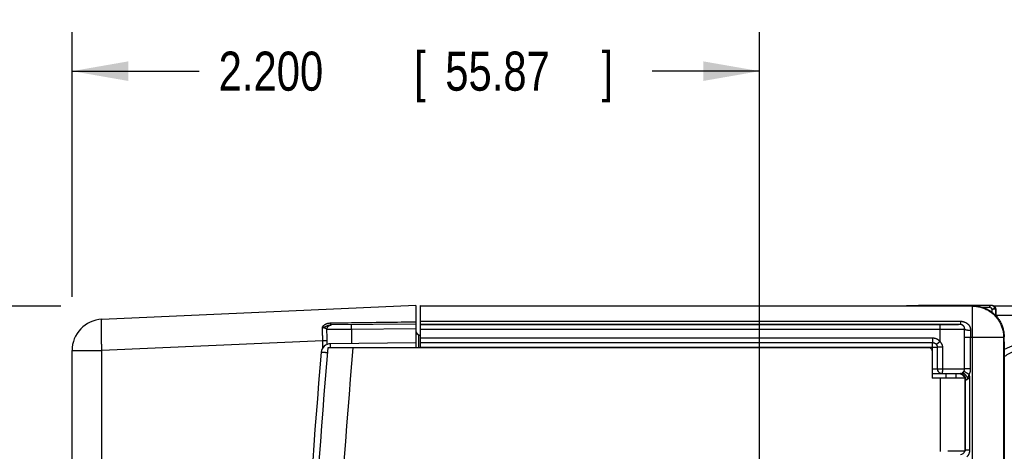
# Model space of a CAD drawing. Header units: inches. Extents: x 0 to 34, y 0 to 22.
# Tile 58 of 83: x 16.8 to 20, y 17.4 to 18.7. Entities that reach past the tile are written whole.
import ezdxf

# ---------------------------------------------------------------- set-up
doc = ezdxf.new("R2010")
doc.units = ezdxf.units.IN
doc.header["$LTSCALE"] = 1.87
doc.header["$MEASUREMENT"] = 0
doc.layers.get('0').update_dxf_attribs({"linetype": 'CONTINUOUS'})
doc.layers.add('DIMENSIONS', color=7, linetype='CONTINUOUS')
doc.styles.get("Standard").update_dxf_attribs({"font": 'txt', "width": 0.8})
doc.dimstyles.new('DIMSTYLE_1', dxfattribs={"dimtxt": 0.125, "dimasz": 0.18, "dimexe": 0.18, "dimexo": 0.0625, "dimgap": 0.09, "dimtad": 0, "dimtih": 1, "dimtoh": 1, "dimdec": 3, "dimzin": 4, "dimdsep": 46, "dimtxsty": 'STANDARD', "dimblk": '_FILLED', "dimblk1": '_FILLED', "dimblk2": '_FILLED', "dimcen": 0.09, "dimadec": 0, "dimazin": 0, "dimtp": 0.01, "dimtm": 0.01, "dimtfac": 1, "dimtdec": 3, "dimtofl": 0, "dimtmove": 0, "dimatfit": 3, "dimldrblk": '_FILLED', "dimfxl": 1, "dimtolj": 1, "dimtzin": 4, "dimarcsym": 0})

# ---------------------------------------------------------------- blocks, each defined once
blk = doc.blocks.new('_FILLED')
at = {"color": 0, "linetype": 'BYBLOCK'}
blk.add_solid([(0, 0), (-1, 0.174), (-1, -0.174)], dxfattribs=at)
blk = doc.blocks.new('*D17')
at = {"layer": 'DIMENSIONS', "color": 2, "linetype": 'CONTINUOUS'}
for p, q in [((16.18, 18.6771), (15.4451, 18.6771)), ((16.18, 17.462), (16.18, 18.6771)), ((16.9561, 17.8334), (16.055, 17.8334)), ((16.18, 17.8334), (16.18, 17.462)), ((16.18, 17.0905), (16.18, 17.462)), ((19.7315, 17.0905), (16.055, 17.0905))]:
    blk.add_line(p, q, dxfattribs=at)
at = {"layer": 'DIMENSIONS', "color": 2, "linetype": 'CONTINUOUS', "xscale": 0.18, "yscale": 0.18, "zscale": 0.18}
for p, rotation in [((16.18, 17.8334), 90), ((16.18, 17.0905), 270)]:
    blk.add_blockref('_FILLED', p, dxfattribs=dict(at, rotation=rotation))
at = {"layer": 'DIMENSIONS', "color": 2, "linetype": 'CONTINUOUS', "width": 0.8}
for s, p in [('[', (14.6826, 18.6146)), (']', (15.2826, 18.6146)), ('.743', (14.1576, 18.6146)), ('18.87', (14.7826, 18.6146))]:
    blk.add_text(s, height=0.125, dxfattribs=at).set_placement(p)
blk = doc.blocks.new('*D18')
at = {"layer": 'DIMENSIONS', "color": 2, "linetype": 'CONTINUOUS'}
for p, q in [((15.43, 18.2252), (15.1801, 18.2252)), ((15.43, 17.8334), (15.43, 18.2252)), ((16.954, 17.8334), (15.305, 17.8334)), ((19.1518, 16.9745), (15.305, 16.9745)), ((15.43, 16.9745), (15.43, 16.6145))]:
    blk.add_line(p, q, dxfattribs=at)
at = {"layer": 'DIMENSIONS', "color": 2, "linetype": 'CONTINUOUS', "xscale": 0.18, "yscale": 0.18, "zscale": 0.18}
for p, rotation in [((15.43, 17.8334), 270), ((15.43, 16.9745), 90)]:
    blk.add_blockref('_FILLED', p, dxfattribs=dict(at, rotation=rotation))
at = {"layer": 'DIMENSIONS', "color": 2, "linetype": 'CONTINUOUS', "width": 0.8}
for s, p in [('.859', (13.8926, 18.1627)), ('[', (14.4176, 18.1627)), ('21.82', (14.5176, 18.1627)), (']', (15.0176, 18.1627))]:
    blk.add_text(s, height=0.125, dxfattribs=at).set_placement(p)
blk = doc.blocks.new('*D19')
at = {"layer": 'DIMENSIONS', "color": 2, "linetype": 'CONTINUOUS'}
for p, q in [((16.992, 17.8631), (16.992, 18.7101)), ((19.1916, 17.0181), (19.1916, 18.7101)), ((16.992, 18.5851), (17.3985, 18.5851)), ((19.1916, 18.5851), (18.8485, 18.5851))]:
    blk.add_line(p, q, dxfattribs=at)
at = {"layer": 'DIMENSIONS', "color": 2, "linetype": 'CONTINUOUS', "xscale": 0.18, "yscale": 0.18, "zscale": 0.18, "rotation": 180}
blk.add_blockref('_FILLED', (16.992, 18.5851), dxfattribs=at)
at = {"layer": 'DIMENSIONS', "color": 2, "linetype": 'CONTINUOUS', "xscale": 0.18, "yscale": 0.18, "zscale": 0.18}
blk.add_blockref('_FILLED', (19.1916, 18.5851), dxfattribs=at)
at = {"layer": 'DIMENSIONS', "color": 2, "linetype": 'CONTINUOUS', "width": 0.8}
for s, p in [('2.200', (17.461, 18.5226)), ('[', (18.086, 18.5226)), ('55.87', (18.186, 18.5226)), (']', (18.686, 18.5226))]:
    blk.add_text(s, height=0.125, dxfattribs=at).set_placement(p)

msp = doc.modelspace()

# ---------------------------------------------------------------- linework, layer by layer
at = {"color": 7, "linetype": 'CONTINUOUS'}
for p, q in [((18.092, 17.835), (17.0876, 17.7912)), ((18.092, 17.835), (18.092, 17.7)), ((18.107, 17.7), (18.107, 17.835)), ((18.107, 17.835), (19.874, 17.8349)), ((19.8725, 17.8334), (18.107, 17.8334)), ((19.6999, 17.835), (19.6612, 17.8349)), ((19.9304, 17.8351), (19.6999, 17.835)), ((19.8725, 17.8334), (19.874, 17.8349)), ((19.8725, 17.2801), (19.8725, 17.8334)), ((19.9048, 17.83), (19.928, 17.83)), ((19.9329, 17.8351), (19.9304, 17.8351)), ((19.9342, 17.8351), (19.9329, 17.8351)), ((19.9348, 17.8351), (19.9342, 17.8351)), ((19.9361, 17.835), (19.936, 17.835)), ((19.9376, 17.8348), (20.1165, 17.8348)), ((19.9408, 17.8336), (19.9404, 17.8338)), ((19.9347, 17.8232), (19.9347, 17.8143)), ((19.9469, 17.8232), (19.9347, 17.8232)), ((19.9469, 17.8232), (19.9469, 17.8032)), ((19.9471, 17.8232), (19.9469, 17.8232)), ((19.947, 17.8032), (19.947, 17.8048)), ((19.947, 17.8048), (20.1166, 17.8048)), ((18.092, 17.7755), (17.8196, 17.7732)), ((19.8339, 17.7842), (18.107, 17.7842)), ((19.8339, 17.7744), (18.107, 17.7744)), ((19.769, 17.7738), (18.107, 17.7738)), ((19.769, 17.7201), (19.769, 17.7738)), ((19.8339, 17.7842), (19.8339, 17.7744)), ((18.092, 17.7605), (17.8863, 17.7587)), ((17.8863, 17.7587), (17.8863, 17.7137)), ((18.1019, 17.7), (18.1019, 17.7405)), ((18.1019, 17.7405), (18.107, 17.7404)), ((19.769, 17.7588), (18.107, 17.7588)), ((19.9725, 17.7334), (19.974, 17.7349)), ((19.974, 17.7196), (19.974, 17.7349)), ((17.794, 17.7221), (17.0876, 17.6913)), ((17.794, 17.6995), (17.794, 17.7221)), ((17.8081, 17.7221), (17.794, 17.7221)), ((17.8081, 17.711), (17.8081, 17.7221)), ((18.092, 17.7155), (17.8189, 17.7132)), ((18.107, 17.7318), (19.7452, 17.7318)), ((18.107, 17.7168), (19.7452, 17.7168)), ((18.107, 17.7167), (19.7451, 17.7167)), ((19.7452, 17.7168), (19.7451, 17.7167)), ((19.7451, 17.6178), (19.7451, 17.7167)), ((19.7452, 17.7318), (19.7452, 17.7168)), ((19.769, 17.7201), (19.7571, 17.7109)), ((19.8473, 17.6326), (19.8473, 17.7334)), ((19.9725, 17.7334), (19.8473, 17.7334)), ((19.8669, 17.6326), (19.8669, 17.7334)), ((19.9725, 17.3095), (19.9725, 17.7334)), ((16.992, 14.5098), (16.992, 17.6913)), ((16.992, 17.6913), (17.0876, 17.6913)), ((17.0876, 14.5098), (17.0876, 17.6913)), ((19.734, 17.7), (17.8106, 17.7)), ((18.107, 17.7017), (19.7601, 17.7017)), ((19.744, 17.69), (19.744, 17.6025)), ((19.7602, 17.7018), (19.7601, 17.7017)), ((19.7601, 17.7017), (19.7601, 17.633)), ((19.7602, 17.7018), (19.7602, 17.6331)), ((19.7766, 17.7018), (19.7602, 17.7018)), ((19.7766, 17.7018), (19.7766, 17.6331)), ((19.744, 17.6328), (19.7451, 17.6328)), ((19.744, 17.6178), (19.7451, 17.6178)), ((19.829, 17.6169), (19.744, 17.6169)), ((19.7601, 17.633), (19.7602, 17.6331)), ((19.7602, 17.6331), (19.7766, 17.6331)), ((19.7751, 17.618), (19.7752, 17.6181)), ((19.789, 17.6025), (19.789, 17.6169)), ((19.819, 17.6169), (19.819, 17.6025)), ((19.829, 17.6169), (19.8295, 17.6174)), ((19.8669, 17.6326), (19.8473, 17.6326)), ((19.849, 17.6025), (19.744, 17.6025)), ((19.769, 17.6025), (19.769, 17.3679)), ((19.849, 17.6025), (19.849, 17.369)), ((19.849, 17.5969), (19.8495, 17.5974)), ((19.8495, 17.3733), (19.8495, 17.5974)), ((19.8582, 17.6024), (19.8645, 17.6024)), ((19.8645, 17.3733), (19.8645, 17.6024)), ((19.9751, 17.5839), (19.974, 17.5851)), ((19.849, 17.369), (19.794, 17.369)), ((19.8495, 17.3733), (19.849, 17.3738)), ((19.8495, 17.3733), (19.8645, 17.3733))]:
    msp.add_line(p, q, dxfattribs=at)
for points in [[(19.936, 17.835), (19.9358, 17.835), (19.9357, 17.835), (19.9355, 17.835), (19.9353, 17.8351), (19.9352, 17.8351), (19.9351, 17.8351), (19.9348, 17.8351)], [(19.9404, 17.8338), (19.9394, 17.8342), (19.9384, 17.8346), (19.9373, 17.8348), (19.9362, 17.835), (19.9361, 17.835)]]:
    msp.add_lwpolyline(points, dxfattribs=at)
for centre, radius, start, end in [((17.092, 17.6913), 0.1, 92.5, 180.0096), ((18.107, 17.7554), 0.015, 180, 269.5), ((17.8192, 17.6832), 0.03, 90.5, 174.9474), ((35.7194, 16.1005), 18, 174.94741, 185.05259), ((35.8197, 16.1005), 18.08, 174.92453, 185.07547), ((35.8197, 16.1005), 18, 174.90191, 185.09809), ((19.734, 17.69), 0.01, 0, 90), ((19.834, 17.3738), 0.015, 271, 341.5738)]:
    msp.add_arc(centre, radius, start, end, dxfattribs=at)
for points, knots in [([(19.7065, 17.835), (19.7065, 17.835), (19.7065, 17.835), (19.7064, 17.8349), (19.7064, 17.8349)], [0, 0, 0, 0, 0.301724, 1, 1, 1, 1]), ([(19.8725, 17.8334), (19.8746, 17.8334), (19.879, 17.8333), (19.8855, 17.8326), (19.892, 17.8316), (19.8984, 17.8301), (19.9046, 17.8282), (19.9108, 17.8259), (19.9167, 17.8232), (19.9225, 17.8201), (19.9281, 17.8166), (19.9334, 17.8128), (19.9384, 17.8086), (19.9432, 17.8042), (19.9477, 17.7994), (19.9519, 17.7943), (19.9557, 17.789), (19.9591, 17.7834), (19.9622, 17.7777), (19.9649, 17.7717), (19.9672, 17.7656), (19.9691, 17.7593), (19.9706, 17.7529), (19.9717, 17.7465), (19.9723, 17.74), (19.9725, 17.7356), (19.9725, 17.7334)], [0, 0, 0, 0, 0.041666, 0.083332, 0.124998, 0.166664, 0.208331, 0.249997, 0.291664, 0.333331, 0.374998, 0.416666, 0.458333, 0.5, 0.541667, 0.583334, 0.625002, 0.666669, 0.708336, 0.750003, 0.791669, 0.833336, 0.875002, 0.916668, 0.958334, 1, 1, 1, 1]), ([(19.874, 17.8349), (19.8761, 17.8349), (19.8805, 17.8348), (19.887, 17.8341), (19.8935, 17.8331), (19.8999, 17.8316), (19.9061, 17.8297), (19.9123, 17.8274), (19.9182, 17.8247), (19.924, 17.8216), (19.9296, 17.8181), (19.9349, 17.8143), (19.9399, 17.8101), (19.9447, 17.8057), (19.9492, 17.8009), (19.9533, 17.7958), (19.9572, 17.7905), (19.9606, 17.7849), (19.9637, 17.7792), (19.9664, 17.7732), (19.9687, 17.7671), (19.9706, 17.7608), (19.9721, 17.7544), (19.9732, 17.748), (19.9738, 17.7414), (19.974, 17.7371), (19.974, 17.7349)], [0, 0, 0, 0, 0.041638, 0.08334, 0.125016, 0.166629, 0.208315, 0.250016, 0.291642, 0.333295, 0.374999, 0.416665, 0.458284, 0.499981, 0.541678, 0.583297, 0.624965, 0.666671, 0.708327, 0.749957, 0.791661, 0.833352, 0.874969, 0.91665, 0.958357, 1, 1, 1, 1]), ([(19.928, 17.83), (19.928, 17.8303), (19.928, 17.8308), (19.928, 17.8315), (19.928, 17.8319), (19.928, 17.8324), (19.928, 17.8328), (19.9281, 17.8332), (19.9281, 17.8336), (19.9281, 17.8339), (19.9281, 17.8342), (19.9281, 17.8345), (19.9281, 17.8346), (19.9281, 17.8347), (19.9281, 17.8348), (19.9281, 17.8349), (19.9282, 17.835), (19.9282, 17.835), (19.9282, 17.835), (19.9282, 17.8351), (19.9282, 17.8351), (19.9282, 17.8351), (19.9282, 17.8351), (19.9282, 17.8351), (19.9282, 17.8351), (19.9282, 17.8351), (19.9282, 17.8351)], [0, 0, 0, 0, 0.195664, 0.291113, 0.383732, 0.472617, 0.55691, 0.635784, 0.708483, 0.774291, 0.832584, 0.882786, 0.904706, 0.924432, 0.941914, 0.957118, 0.970014, 0.980577, 0.984978, 0.988792, 0.992023, 0.994679, 0.996772, 0.998334, 0.99944, 1, 1, 1, 1]), ([(19.9347, 17.8232), (19.9347, 17.8234), (19.9347, 17.8239), (19.9346, 17.8245), (19.9344, 17.8251), (19.9341, 17.8257), (19.9338, 17.8263), (19.9334, 17.8268), (19.933, 17.8274), (19.9326, 17.8278), (19.9321, 17.8283), (19.9314, 17.8289), (19.9307, 17.8293), (19.9299, 17.8297), (19.9293, 17.8298), (19.9286, 17.83), (19.9282, 17.83), (19.928, 17.83)], [0, 0, 0, 0, 0.059598, 0.120048, 0.181516, 0.244019, 0.307456, 0.371644, 0.43634, 0.501263, 0.566119, 0.630621, 0.757423, 0.819485, 0.880518, 0.940606, 1, 1, 1, 1]), ([(19.9347, 17.8232), (19.935, 17.8232), (19.9356, 17.8233), (19.9365, 17.8234), (19.9374, 17.8236), (19.9382, 17.8238), (19.9389, 17.8241), (19.9397, 17.8244), (19.9403, 17.8248), (19.941, 17.8253), (19.9415, 17.8258), (19.942, 17.8264), (19.9425, 17.827), (19.9428, 17.8276), (19.943, 17.8282), (19.9432, 17.8289), (19.9432, 17.8295), (19.9432, 17.8301), (19.943, 17.8307), (19.9428, 17.8313), (19.9424, 17.8319), (19.942, 17.8324), (19.9415, 17.8329), (19.9411, 17.8332), (19.9409, 17.8334)], [0, 0, 0, 0, 0.056058, 0.111123, 0.164824, 0.216865, 0.267035, 0.315837, 0.364102, 0.4122, 0.460082, 0.507121, 0.552291, 0.595171, 0.636062, 0.675448, 0.713595, 0.750988, 0.788698, 0.827294, 0.867257, 0.909479, 0.953867, 1, 1, 1, 1]), ([(19.9403, 17.8338), (19.94, 17.8339), (19.9395, 17.8342), (19.9388, 17.8345), (19.9379, 17.8347), (19.9371, 17.8349), (19.9364, 17.835), (19.9361, 17.835), (19.9361, 17.835)], [0, 0, 0, 0, 0.181526, 0.368864, 0.563153, 0.766607, 0.981739, 1, 1, 1, 1]), ([(19.9408, 17.8336), (19.9408, 17.8336), (19.9406, 17.8337), (19.9405, 17.8338), (19.9404, 17.8338)], [0, 0, 0, 0, 0.275258, 1, 1, 1, 1]), ([(19.9469, 17.8232), (19.9469, 17.8236), (19.9469, 17.8244), (19.9467, 17.8255), (19.9464, 17.8267), (19.9461, 17.8278), (19.9456, 17.8288), (19.945, 17.8298), (19.9443, 17.8307), (19.9435, 17.8316), (19.9426, 17.8324), (19.9417, 17.8331), (19.9411, 17.8334), (19.9408, 17.8336)], [0, 0, 0, 0, 0.091795, 0.183589, 0.275382, 0.367172, 0.458961, 0.550748, 0.642534, 0.734319, 0.826102, 0.917885, 1, 1, 1, 1]), ([(19.9408, 17.8336), (19.9409, 17.8335), (19.9415, 17.8333), (19.9424, 17.8327), (19.9434, 17.8318), (19.9443, 17.8309), (19.9451, 17.8298), (19.9458, 17.8288), (19.9463, 17.8277), (19.9466, 17.8265), (19.9469, 17.8254), (19.947, 17.8243), (19.9471, 17.8235), (19.9471, 17.8232)], [0, 0, 0, 0, 0.034194, 0.142146, 0.247738, 0.350591, 0.450669, 0.548175, 0.643008, 0.735557, 0.826114, 0.914329, 1, 1, 1, 1]), ([(19.947, 17.8048), (19.947, 17.8055), (19.947, 17.807), (19.947, 17.8092), (19.947, 17.8113), (19.947, 17.8134), (19.947, 17.8155), (19.947, 17.8175), (19.947, 17.8195), (19.947, 17.8214), (19.9471, 17.8226), (19.9471, 17.8232)], [0, 0, 0, 0, 0.119488, 0.238374, 0.355901, 0.471612, 0.584684, 0.694718, 0.800931, 0.902908, 1, 1, 1, 1]), ([(17.0876, 17.6913), (17.0875, 17.6934), (17.0873, 17.6975), (17.0871, 17.7038), (17.0869, 17.71), (17.0866, 17.7161), (17.0865, 17.7221), (17.0863, 17.728), (17.0862, 17.7337), (17.086, 17.7393), (17.0859, 17.7447), (17.0859, 17.7499), (17.0858, 17.7548), (17.0858, 17.7595), (17.0858, 17.7639), (17.0858, 17.7681), (17.0859, 17.7719), (17.0859, 17.7755), (17.086, 17.7787), (17.0861, 17.7815), (17.0863, 17.784), (17.0864, 17.7861), (17.0866, 17.7879), (17.0868, 17.7893), (17.087, 17.7903), (17.0872, 17.7909), (17.0875, 17.7912), (17.0876, 17.7912)], [0, 0, 0, 0, 0.062601, 0.124948, 0.186797, 0.247904, 0.30803, 0.366938, 0.424397, 0.480181, 0.534072, 0.585858, 0.635335, 0.682311, 0.726601, 0.768032, 0.806443, 0.841684, 0.873619, 0.902127, 0.9271, 0.948448, 0.966098, 0.980002, 0.990154, 0.996638, 1, 1, 1, 1]), ([(17.793, 17.7643), (17.793, 17.7643), (17.793, 17.7645), (17.7931, 17.7647), (17.7932, 17.765), (17.7932, 17.7653), (17.7934, 17.7656), (17.7935, 17.766), (17.7937, 17.7664), (17.7938, 17.7668), (17.7941, 17.7672), (17.7943, 17.7677), (17.7946, 17.7682), (17.795, 17.7688), (17.7954, 17.7693), (17.796, 17.77), (17.7966, 17.7707), (17.7973, 17.7714), (17.7981, 17.7721), (17.799, 17.773), (17.8002, 17.7738), (17.8015, 17.7747), (17.8031, 17.7756), (17.805, 17.7765), (17.8072, 17.7774), (17.8096, 17.7782), (17.8121, 17.7788), (17.8148, 17.7793), (17.8176, 17.7796), (17.8194, 17.7797), (17.8204, 17.7797)], [0, 0, 0, 0, 0.00582, 0.013307, 0.022061, 0.031838, 0.042429, 0.053736, 0.065838, 0.078938, 0.093389, 0.10948, 0.127355, 0.147094, 0.168843, 0.192904, 0.219636, 0.249471, 0.282871, 0.320325, 0.362424, 0.409924, 0.464197, 0.526437, 0.596374, 0.672459, 0.751669, 0.832669, 0.915451, 1, 1, 1, 1]), ([(17.793, 17.7643), (17.7941, 17.7644), (17.7958, 17.7647), (17.7979, 17.7657), (17.7996, 17.7665), (17.8012, 17.7674), (17.803, 17.7683), (17.8049, 17.7693), (17.8069, 17.7703), (17.8091, 17.7711), (17.8114, 17.7719), (17.814, 17.7726), (17.8167, 17.773), (17.8186, 17.7732), (17.8196, 17.7732)], [0, 0, 0, 0, 0.114309, 0.182754, 0.245792, 0.311623, 0.381585, 0.456305, 0.535677, 0.619032, 0.706266, 0.798409, 0.89629, 1, 1, 1, 1]), ([(17.8074, 17.7582), (17.8074, 17.7587), (17.8075, 17.7597), (17.8077, 17.7611), (17.808, 17.7625), (17.8085, 17.7639), (17.8091, 17.7652), (17.8099, 17.7665), (17.8108, 17.7677), (17.8117, 17.7688), (17.8128, 17.7698), (17.814, 17.7706), (17.8152, 17.7714), (17.8165, 17.772), (17.8179, 17.7725), (17.8188, 17.7728), (17.8193, 17.7729)], [0, 0, 0, 0, 0.071588, 0.143191, 0.214778, 0.286344, 0.35788, 0.429381, 0.500845, 0.572267, 0.643647, 0.714986, 0.786286, 0.857552, 0.928787, 1, 1, 1, 1]), ([(17.8196, 17.7732), (17.8196, 17.7732), (17.8197, 17.7733), (17.8198, 17.7735), (17.8199, 17.7738), (17.82, 17.7743), (17.8201, 17.7749), (17.8201, 17.7757), (17.8202, 17.7765), (17.8203, 17.7775), (17.8203, 17.7786), (17.8204, 17.7793), (17.8204, 17.7797)], [0, 0, 0, 0, 0.018185, 0.053179, 0.107752, 0.182089, 0.275746, 0.387966, 0.517763, 0.663957, 0.825202, 1, 1, 1, 1]), ([(17.8196, 17.7729), (17.82, 17.773), (17.8209, 17.7731), (17.8217, 17.7732), (17.8222, 17.7732)], [0, 0, 0, 0, 0.435938, 1, 1, 1, 1]), ([(17.8204, 17.7797), (17.8496, 17.7801), (17.9091, 17.7809), (17.9996, 17.7821), (18.0609, 17.7829), (18.092, 17.7833)], [0, 0, 0, 0, 0.323232, 0.656646, 1, 1, 1, 1]), ([(17.8863, 17.7587), (17.8863, 17.7592), (17.8862, 17.7602), (17.8862, 17.7617), (17.8862, 17.7631), (17.8862, 17.7645), (17.8862, 17.7658), (17.8862, 17.7671), (17.8862, 17.7682), (17.8862, 17.7693), (17.8862, 17.7703), (17.8862, 17.7712), (17.8862, 17.7719), (17.8862, 17.7726), (17.8862, 17.773), (17.8862, 17.7734), (17.8863, 17.7736), (17.8862, 17.7737), (17.8863, 17.7737)], [0, 0, 0, 0, 0.098005, 0.195065, 0.290246, 0.382632, 0.471333, 0.555495, 0.634307, 0.707012, 0.772908, 0.831361, 0.88181, 0.923768, 0.956833, 0.980688, 0.99511, 1, 1, 1, 1]), ([(19.8339, 17.7744), (19.8338, 17.7743), (19.8334, 17.7743), (19.8326, 17.7743), (19.8316, 17.7742), (19.8302, 17.7742), (19.8285, 17.7742), (19.8264, 17.7741), (19.8241, 17.7741), (19.8215, 17.774), (19.8186, 17.774), (19.8154, 17.774), (19.812, 17.774), (19.8084, 17.7739), (19.8045, 17.7739), (19.8005, 17.7739), (19.7963, 17.7739), (19.792, 17.7738), (19.7875, 17.7738), (19.783, 17.7738), (19.7783, 17.7738), (19.7737, 17.7738), (19.7705, 17.7738), (19.769, 17.7738)], [0, 0, 0, 0, 0.006059, 0.017331, 0.033782, 0.055315, 0.081815, 0.113147, 0.149155, 0.189634, 0.234377, 0.283149, 0.33569, 0.391723, 0.450952, 0.513074, 0.577769, 0.644703, 0.713505, 0.783816, 0.855303, 0.927532, 1, 1, 1, 1]), ([(19.8675, 17.755), (19.8675, 17.7557), (19.8675, 17.7572), (19.8673, 17.7594), (19.8669, 17.7616), (19.8663, 17.7638), (19.8655, 17.766), (19.8644, 17.7682), (19.8631, 17.7703), (19.8616, 17.7723), (19.8599, 17.7742), (19.8579, 17.776), (19.8558, 17.7776), (19.8535, 17.7791), (19.8509, 17.7805), (19.8483, 17.7816), (19.8455, 17.7826), (19.8427, 17.7833), (19.8398, 17.7838), (19.8368, 17.7841), (19.8349, 17.7842), (19.8339, 17.7842)], [0, 0, 0, 0, 0.044154, 0.088648, 0.134048, 0.180258, 0.22734, 0.275355, 0.324369, 0.374497, 0.425926, 0.478836, 0.533317, 0.589205, 0.646276, 0.704295, 0.76301, 0.822186, 0.881607, 0.940966, 1, 1, 1, 1]), ([(19.8478, 17.7593), (19.8478, 17.7598), (19.8478, 17.7608), (19.8477, 17.7623), (19.8474, 17.7638), (19.847, 17.7653), (19.8464, 17.7667), (19.8457, 17.7681), (19.8448, 17.7693), (19.8438, 17.7704), (19.8427, 17.7713), (19.8416, 17.7722), (19.8404, 17.7728), (19.8393, 17.7733), (19.8382, 17.7737), (19.8371, 17.774), (19.836, 17.7742), (19.8349, 17.7743), (19.8342, 17.7744), (19.8339, 17.7744)], [0, 0, 0, 0, 0.065877, 0.132168, 0.19852, 0.264806, 0.330991, 0.396912, 0.462165, 0.526224, 0.588552, 0.648799, 0.706472, 0.761216, 0.813191, 0.862696, 0.909897, 0.955654, 1, 1, 1, 1]), ([(17.8074, 17.7582), (17.8074, 17.7584), (17.8071, 17.7588), (17.8067, 17.7593), (17.806, 17.7599), (17.8052, 17.7605), (17.8043, 17.7611), (17.8033, 17.7617), (17.8022, 17.7622), (17.801, 17.7627), (17.7998, 17.7631), (17.7986, 17.7634), (17.7975, 17.7637), (17.7963, 17.7639), (17.7952, 17.7641), (17.7941, 17.7642), (17.7934, 17.7642), (17.793, 17.7643)], [0, 0, 0, 0, 0.03682, 0.081719, 0.135198, 0.196841, 0.265435, 0.339218, 0.416289, 0.494796, 0.572813, 0.649172, 0.723405, 0.795401, 0.865301, 0.933401, 1, 1, 1, 1]), ([(17.794, 17.7221), (17.794, 17.7242), (17.794, 17.7282), (17.794, 17.7343), (17.7938, 17.7404), (17.7936, 17.7465), (17.7934, 17.7525), (17.7932, 17.7584), (17.7931, 17.7623), (17.793, 17.7643)], [0, 0, 0, 0, 0.144222, 0.289404, 0.434691, 0.579222, 0.722148, 0.862631, 1, 1, 1, 1]), ([(17.8863, 17.7587), (17.8845, 17.7587), (17.881, 17.7587), (17.8757, 17.7587), (17.8705, 17.7586), (17.8654, 17.7586), (17.8604, 17.7586), (17.8555, 17.7585), (17.8507, 17.7585), (17.8461, 17.7585), (17.8416, 17.7584), (17.8374, 17.7584), (17.8334, 17.7584), (17.8296, 17.7583), (17.826, 17.7583), (17.8227, 17.7583), (17.8197, 17.7583), (17.817, 17.7583), (17.8146, 17.7582), (17.8126, 17.7582), (17.8108, 17.7582), (17.8094, 17.7582), (17.8083, 17.7582), (17.8077, 17.7582), (17.8074, 17.7582)], [0, 0, 0, 0, 0.066985, 0.13364, 0.199672, 0.264794, 0.328723, 0.391179, 0.451888, 0.510586, 0.567017, 0.620934, 0.672105, 0.720305, 0.76532, 0.806955, 0.845025, 0.879365, 0.909826, 0.936276, 0.958603, 0.976713, 0.990532, 1, 1, 1, 1]), ([(17.8081, 17.7221), (17.8081, 17.7246), (17.8081, 17.7295), (17.808, 17.7368), (17.8078, 17.744), (17.8076, 17.7511), (17.8075, 17.7559), (17.8074, 17.7582)], [0, 0, 0, 0, 0.203705, 0.406765, 0.607945, 0.806062, 1, 1, 1, 1]), ([(19.8478, 17.7593), (19.8474, 17.7593), (19.8465, 17.7592), (19.845, 17.7592), (19.8431, 17.7592), (19.8408, 17.7591), (19.8382, 17.7591), (19.8352, 17.7591), (19.832, 17.759), (19.8284, 17.759), (19.8245, 17.759), (19.8203, 17.7589), (19.816, 17.7589), (19.8113, 17.7589), (19.8065, 17.7589), (19.8015, 17.7589), (19.7963, 17.7588), (19.791, 17.7588), (19.7856, 17.7588), (19.7801, 17.7588), (19.7745, 17.7588), (19.7708, 17.7588), (19.769, 17.7588)], [0, 0, 0, 0, 0.014623, 0.034052, 0.058198, 0.086952, 0.120176, 0.157704, 0.199346, 0.244904, 0.294154, 0.346834, 0.402674, 0.461411, 0.522779, 0.586504, 0.652284, 0.719773, 0.788626, 0.858515, 0.929091, 1, 1, 1, 1]), ([(19.8473, 17.7334), (19.8473, 17.7363), (19.8474, 17.7421), (19.8475, 17.7507), (19.8477, 17.7564), (19.8478, 17.7593)], [0, 0, 0, 0, 0.334075, 0.667654, 1, 1, 1, 1]), ([(19.8675, 17.755), (19.8668, 17.755), (19.8656, 17.7551), (19.8638, 17.7552), (19.862, 17.7553), (19.8602, 17.7555), (19.8585, 17.7558), (19.8569, 17.756), (19.8553, 17.7563), (19.8539, 17.7566), (19.8526, 17.7569), (19.8514, 17.7573), (19.8504, 17.7577), (19.8495, 17.758), (19.8488, 17.7584), (19.8482, 17.7588), (19.8479, 17.7591), (19.8478, 17.7593)], [0, 0, 0, 0, 0.091261, 0.181831, 0.270956, 0.357897, 0.441938, 0.522393, 0.598614, 0.669998, 0.736, 0.796143, 0.850033, 0.897383, 0.938049, 0.972109, 1, 1, 1, 1]), ([(19.8669, 17.7334), (19.8669, 17.7352), (19.867, 17.7388), (19.8671, 17.7442), (19.8672, 17.7496), (19.8674, 17.7532), (19.8675, 17.755)], [0, 0, 0, 0, 0.251301, 0.502175, 0.75196, 1, 1, 1, 1]), ([(17.8188, 17.7), (17.8188, 17.7006), (17.8188, 17.7017), (17.8188, 17.7034), (17.8188, 17.7052), (17.8188, 17.7068), (17.8188, 17.7082), (17.8188, 17.7095), (17.8188, 17.7106), (17.8188, 17.7115), (17.8189, 17.7122), (17.8189, 17.7127), (17.8189, 17.7129), (17.8189, 17.7132), (17.8189, 17.7132)], [0, 0, 0, 0, 0.117629, 0.261827, 0.395449, 0.517581, 0.62739, 0.724127, 0.807132, 0.875837, 0.929778, 0.968589, 0.992019, 1, 1, 1, 1]), ([(19.7451, 17.7167), (19.7457, 17.7167), (19.7467, 17.7167), (19.7483, 17.7164), (19.7498, 17.716), (19.7512, 17.7154), (19.7526, 17.7147), (19.754, 17.7139), (19.7552, 17.7129), (19.7563, 17.7118), (19.7573, 17.7106), (19.7581, 17.7092), (19.7589, 17.7078), (19.7594, 17.7064), (19.7598, 17.7048), (19.7601, 17.7033), (19.7601, 17.7022), (19.7601, 17.7017)], [0, 0, 0, 0, 0.066665, 0.133331, 0.199997, 0.266664, 0.333331, 0.399999, 0.466666, 0.533334, 0.600001, 0.666669, 0.733336, 0.800003, 0.866669, 0.933335, 1, 1, 1, 1]), ([(19.7452, 17.7318), (19.746, 17.7318), (19.7477, 17.7317), (19.7501, 17.7314), (19.7526, 17.7309), (19.755, 17.7302), (19.7573, 17.7292), (19.7595, 17.7281), (19.7617, 17.7269), (19.7637, 17.7254), (19.7656, 17.7238), (19.7674, 17.722), (19.7684, 17.7207), (19.769, 17.7201)], [0, 0, 0, 0, 0.090145, 0.180825, 0.271839, 0.362972, 0.454031, 0.545004, 0.636013, 0.727093, 0.818208, 0.909228, 1, 1, 1, 1]), ([(19.7452, 17.7168), (19.7457, 17.7168), (19.7467, 17.7167), (19.7482, 17.7165), (19.7497, 17.7161), (19.7511, 17.7156), (19.7525, 17.7149), (19.7538, 17.7141), (19.755, 17.7131), (19.7561, 17.7121), (19.7568, 17.7113), (19.7571, 17.7109)], [0, 0, 0, 0, 0.111133, 0.222261, 0.333382, 0.444497, 0.555609, 0.666716, 0.777821, 0.88892, 1, 1, 1, 1]), ([(19.7571, 17.7109), (19.7573, 17.7106), (19.7579, 17.7098), (19.7586, 17.7086), (19.7591, 17.7073), (19.7596, 17.7059), (19.7599, 17.7046), (19.7601, 17.7032), (19.7602, 17.7022), (19.7602, 17.7018)], [0, 0, 0, 0, 0.139109, 0.281095, 0.425003, 0.569886, 0.714707, 0.858428, 1, 1, 1, 1]), ([(19.769, 17.7201), (19.7695, 17.7195), (19.7706, 17.7183), (19.772, 17.7164), (19.7732, 17.7144), (19.7743, 17.7123), (19.7752, 17.7102), (19.7758, 17.7081), (19.7763, 17.7059), (19.7766, 17.7038), (19.7766, 17.7024), (19.7766, 17.7018)], [0, 0, 0, 0, 0.117908, 0.235183, 0.351318, 0.465818, 0.578241, 0.688197, 0.795334, 0.899352, 1, 1, 1, 1]), ([(20.0253, 17.7087), (20.0235, 17.7087), (20.0199, 17.7086), (20.0146, 17.7082), (20.0092, 17.7074), (20.004, 17.7064), (19.9988, 17.7051), (19.9936, 17.7035), (19.9886, 17.7016), (19.9837, 17.6994), (19.9789, 17.697), (19.9757, 17.6951), (19.9741, 17.6941), (19.9739, 17.694)], [0, 0, 0, 0, 0.099069, 0.198341, 0.297721, 0.39711, 0.496444, 0.595747, 0.69506, 0.79438, 0.893679, 0.992949, 1, 1, 1, 1]), ([(19.974, 17.7196), (19.974, 17.6695), (19.974, 17.5693), (19.974, 17.419), (19.974, 17.3189), (19.974, 17.2688)], [0, 0, 0, 0, 0.333332, 0.66667, 1, 1, 1, 1]), ([(17.8093, 17.684), (17.8086, 17.6841), (17.8071, 17.6842), (17.8049, 17.6844), (17.8028, 17.6846), (17.8008, 17.6848), (17.7989, 17.6849), (17.7972, 17.6851), (17.7956, 17.6852), (17.7942, 17.6854), (17.7929, 17.6855), (17.7919, 17.6856), (17.791, 17.6856), (17.7903, 17.6857), (17.7897, 17.6857), (17.7895, 17.6858), (17.7893, 17.6858), (17.7893, 17.6858)], [0, 0, 0, 0, 0.110986, 0.221344, 0.327056, 0.427132, 0.520792, 0.607505, 0.686759, 0.758055, 0.820903, 0.87485, 0.919507, 0.954556, 0.979755, 0.994933, 1, 1, 1, 1]), ([(20.0253, 17.6897), (20.0237, 17.6897), (20.0206, 17.6896), (20.0159, 17.6892), (20.0112, 17.6885), (20.0066, 17.6875), (20.002, 17.6862), (19.9976, 17.6847), (19.9932, 17.6829), (19.989, 17.6808), (19.9849, 17.6785), (19.9809, 17.6759), (19.9773, 17.6733), (19.975, 17.6714), (19.9739, 17.6705)], [0, 0, 0, 0, 0.084144, 0.168297, 0.252452, 0.336604, 0.42075, 0.50489, 0.589026, 0.673161, 0.757295, 0.841415, 0.925503, 1, 1, 1, 1]), ([(19.7451, 17.6328), (19.7457, 17.6328), (19.7467, 17.6328), (19.7482, 17.6328), (19.7497, 17.6328), (19.7512, 17.6328), (19.7526, 17.6328), (19.7539, 17.6328), (19.7551, 17.6329), (19.7562, 17.6329), (19.7572, 17.6329), (19.758, 17.6329), (19.7588, 17.6329), (19.7593, 17.633), (19.7597, 17.633), (19.76, 17.633), (19.7601, 17.633), (19.7601, 17.633)], [0, 0, 0, 0, 0.104036, 0.206945, 0.307603, 0.404895, 0.497743, 0.585138, 0.666134, 0.739866, 0.805585, 0.862638, 0.910433, 0.948429, 0.976187, 0.993405, 1, 1, 1, 1]), ([(19.7451, 17.6178), (19.746, 17.6178), (19.7477, 17.6178), (19.7503, 17.6178), (19.7528, 17.6178), (19.7553, 17.6178), (19.7577, 17.6178), (19.76, 17.6178), (19.7622, 17.6178), (19.7643, 17.6178), (19.7662, 17.6179), (19.768, 17.6179), (19.7696, 17.6179), (19.771, 17.6179), (19.7722, 17.6179), (19.7732, 17.618), (19.774, 17.618), (19.7746, 17.618), (19.7749, 17.618), (19.7751, 17.618), (19.7751, 17.618)], [0, 0, 0, 0, 0.085315, 0.17075, 0.255478, 0.338655, 0.419436, 0.496995, 0.570622, 0.639825, 0.704143, 0.76313, 0.816401, 0.863561, 0.904199, 0.937955, 0.96455, 0.98377, 0.995549, 1, 1, 1, 1]), ([(19.7601, 17.633), (19.7601, 17.6325), (19.7602, 17.6315), (19.7604, 17.6299), (19.7608, 17.6284), (19.7614, 17.6269), (19.7621, 17.6255), (19.763, 17.6242), (19.764, 17.623), (19.7651, 17.6219), (19.7663, 17.6209), (19.7676, 17.62), (19.769, 17.6193), (19.7705, 17.6188), (19.772, 17.6183), (19.7736, 17.6181), (19.7746, 17.618), (19.7751, 17.618)], [0, 0, 0, 0, 0.066665, 0.133331, 0.199997, 0.266664, 0.333331, 0.399999, 0.466666, 0.533334, 0.600001, 0.666669, 0.733336, 0.800002, 0.866669, 0.933335, 1, 1, 1, 1]), ([(19.7602, 17.6331), (19.7602, 17.6326), (19.7602, 17.6316), (19.7605, 17.6301), (19.7608, 17.6286), (19.7614, 17.6272), (19.762, 17.6258), (19.7628, 17.6245), (19.7638, 17.6233), (19.7648, 17.6223), (19.7659, 17.6213), (19.767, 17.6205), (19.7683, 17.6197), (19.7696, 17.6192), (19.7709, 17.6187), (19.7723, 17.6183), (19.7737, 17.6181), (19.7747, 17.6181), (19.7752, 17.6181)], [0, 0, 0, 0, 0.062929, 0.126926, 0.191626, 0.256663, 0.321677, 0.386319, 0.450252, 0.513159, 0.574893, 0.63572, 0.696049, 0.756393, 0.817179, 0.878206, 0.939195, 1, 1, 1, 1]), ([(19.7766, 17.6331), (19.7766, 17.6326), (19.7766, 17.6315), (19.7766, 17.63), (19.7765, 17.6285), (19.7765, 17.627), (19.7764, 17.6257), (19.7763, 17.6243), (19.7762, 17.6231), (19.7761, 17.622), (19.776, 17.621), (19.7759, 17.6202), (19.7758, 17.6195), (19.7756, 17.6189), (19.7755, 17.6185), (19.7754, 17.6182), (19.7752, 17.6181), (19.7752, 17.6181)], [0, 0, 0, 0, 0.102548, 0.203996, 0.303254, 0.39926, 0.490985, 0.57745, 0.657735, 0.730991, 0.796454, 0.853455, 0.901437, 0.939985, 0.968889, 0.988351, 1, 1, 1, 1]), ([(19.7752, 17.6181), (19.7767, 17.6181), (19.7798, 17.6181), (19.7843, 17.6181), (19.7888, 17.6181), (19.7932, 17.6181), (19.7976, 17.618), (19.8017, 17.618), (19.8057, 17.618), (19.8095, 17.618), (19.8131, 17.6179), (19.8164, 17.6179), (19.8195, 17.6179), (19.8223, 17.6178), (19.8248, 17.6178), (19.8271, 17.6178), (19.829, 17.6177), (19.8306, 17.6177), (19.8319, 17.6177), (19.8329, 17.6176), (19.8335, 17.6176), (19.8338, 17.6176), (19.8339, 17.6175)], [0, 0, 0, 0, 0.078143, 0.155914, 0.23278, 0.308197, 0.381637, 0.452581, 0.52053, 0.585087, 0.645955, 0.702839, 0.755456, 0.803557, 0.846892, 0.88521, 0.918285, 0.945928, 0.967977, 0.98433, 0.994986, 1, 1, 1, 1]), ([(19.7766, 17.6331), (19.7784, 17.6331), (19.7819, 17.6331), (19.7872, 17.6331), (19.7923, 17.6331), (19.7974, 17.6331), (19.8023, 17.633), (19.8071, 17.633), (19.8117, 17.633), (19.8161, 17.633), (19.8203, 17.633), (19.8243, 17.6329), (19.8281, 17.6329), (19.8315, 17.6329), (19.8347, 17.6328), (19.8376, 17.6328), (19.8402, 17.6328), (19.8424, 17.6327), (19.8444, 17.6327), (19.846, 17.6327), (19.8469, 17.6327), (19.8473, 17.6326)], [0, 0, 0, 0, 0.075191, 0.149492, 0.222591, 0.294184, 0.363973, 0.431662, 0.496964, 0.559585, 0.619235, 0.675636, 0.728526, 0.777659, 0.822808, 0.863766, 0.90035, 0.932399, 0.959768, 0.982334, 1, 1, 1, 1]), ([(19.8338, 17.6163), (19.8334, 17.6164), (19.8324, 17.6166), (19.8308, 17.6168), (19.8296, 17.6169), (19.829, 17.6169)], [0, 0, 0, 0, 0.253215, 0.626596, 1, 1, 1, 1]), ([(19.8295, 17.6174), (19.8295, 17.6174), (19.8296, 17.6174), (19.8298, 17.6174), (19.8302, 17.6175), (19.8307, 17.6175), (19.8313, 17.6175), (19.8321, 17.6175), (19.833, 17.6175), (19.8336, 17.6175), (19.8339, 17.6175)], [0, 0, 0, 0, 0.020238, 0.070868, 0.151969, 0.263342, 0.404444, 0.574639, 0.773336, 1, 1, 1, 1]), ([(19.8488, 17.6025), (19.8486, 17.6031), (19.8483, 17.6043), (19.8475, 17.6061), (19.8467, 17.6077), (19.8456, 17.6093), (19.8444, 17.6107), (19.8431, 17.6121), (19.8417, 17.6133), (19.8402, 17.6143), (19.8385, 17.6153), (19.8368, 17.616), (19.835, 17.6166), (19.8332, 17.6171), (19.8314, 17.6173), (19.8301, 17.6174), (19.8295, 17.6174)], [0, 0, 0, 0, 0.071428, 0.142856, 0.214284, 0.285713, 0.357143, 0.428572, 0.500001, 0.571431, 0.64286, 0.714289, 0.785717, 0.857145, 0.928573, 1, 1, 1, 1]), ([(19.8481, 17.6025), (19.848, 17.6031), (19.8476, 17.6043), (19.8468, 17.606), (19.8459, 17.6075), (19.8448, 17.6091), (19.8437, 17.6105), (19.8424, 17.6117), (19.8409, 17.6129), (19.8394, 17.6139), (19.8378, 17.6148), (19.8361, 17.6156), (19.8348, 17.616), (19.834, 17.6162), (19.8338, 17.6163)], [0, 0, 0, 0, 0.088335, 0.176668, 0.264998, 0.353326, 0.441651, 0.529975, 0.618297, 0.706617, 0.794937, 0.883256, 0.971576, 1, 1, 1, 1]), ([(19.8339, 17.6175), (19.8341, 17.6175), (19.8344, 17.6176), (19.8349, 17.6176), (19.8355, 17.6177), (19.8361, 17.6178), (19.8367, 17.618), (19.8373, 17.6182), (19.838, 17.6185), (19.8387, 17.6189), (19.8393, 17.6192), (19.8398, 17.6195), (19.84, 17.6197)], [0, 0, 0, 0, 0.074126, 0.15364, 0.238015, 0.327276, 0.424191, 0.531027, 0.642191, 0.75483, 0.875006, 1, 1, 1, 1]), ([(19.8514, 17.5975), (19.8514, 17.5982), (19.8513, 17.5995), (19.8511, 17.6014), (19.8506, 17.6033), (19.8501, 17.6052), (19.8493, 17.607), (19.8484, 17.6086), (19.8474, 17.6102), (19.8463, 17.6117), (19.845, 17.613), (19.8436, 17.6142), (19.8422, 17.6152), (19.8406, 17.616), (19.839, 17.6167), (19.8373, 17.6172), (19.8356, 17.6175), (19.8345, 17.6175), (19.8339, 17.6175)], [0, 0, 0, 0, 0.066563, 0.132997, 0.199154, 0.264895, 0.330096, 0.39465, 0.458471, 0.5215, 0.583706, 0.645089, 0.70568, 0.765544, 0.824775, 0.883495, 0.941849, 1, 1, 1, 1]), ([(19.84, 17.6197), (19.8403, 17.6199), (19.8408, 17.6202), (19.8416, 17.6209), (19.8424, 17.6216), (19.8431, 17.6224), (19.8438, 17.6232), (19.8445, 17.624), (19.8449, 17.6246), (19.8451, 17.6249)], [0, 0, 0, 0, 0.134065, 0.272926, 0.414983, 0.559401, 0.705387, 0.852366, 1, 1, 1, 1]), ([(19.8582, 17.6024), (19.8579, 17.603), (19.8573, 17.6041), (19.8563, 17.6058), (19.8552, 17.6075), (19.8541, 17.6091), (19.853, 17.6106), (19.8518, 17.6121), (19.8506, 17.6135), (19.8494, 17.6147), (19.8482, 17.6159), (19.847, 17.6169), (19.8458, 17.6178), (19.8447, 17.6185), (19.8436, 17.6191), (19.8426, 17.6195), (19.8417, 17.6197), (19.8408, 17.6198), (19.8403, 17.6197), (19.84, 17.6197)], [0, 0, 0, 0, 0.074416, 0.14961, 0.224973, 0.299872, 0.373675, 0.445769, 0.515563, 0.582499, 0.646064, 0.705799, 0.761318, 0.812325, 0.858639, 0.900233, 0.937285, 0.97026, 1, 1, 1, 1]), ([(19.8451, 17.6249), (19.8453, 17.6253), (19.8458, 17.6261), (19.8464, 17.6274), (19.8468, 17.6286), (19.8471, 17.63), (19.8473, 17.6313), (19.8473, 17.6322), (19.8473, 17.6326)], [0, 0, 0, 0, 0.168369, 0.335907, 0.502722, 0.668924, 0.834639, 1, 1, 1, 1]), ([(19.8619, 17.6147), (19.8613, 17.615), (19.8602, 17.6157), (19.8585, 17.6167), (19.8569, 17.6177), (19.8553, 17.6187), (19.8538, 17.6196), (19.8523, 17.6205), (19.851, 17.6213), (19.8498, 17.6221), (19.8486, 17.6228), (19.8476, 17.6234), (19.8468, 17.6239), (19.8461, 17.6243), (19.8455, 17.6247), (19.8452, 17.6249), (19.8451, 17.6249)], [0, 0, 0, 0, 0.100581, 0.200162, 0.297783, 0.392487, 0.483346, 0.569469, 0.650012, 0.724185, 0.791263, 0.850589, 0.901581, 0.94374, 0.976654, 1, 1, 1, 1]), ([(19.8582, 17.6024), (19.8586, 17.6032), (19.8592, 17.6048), (19.8601, 17.6073), (19.8609, 17.6097), (19.8615, 17.6122), (19.8617, 17.6138), (19.8619, 17.6147)], [0, 0, 0, 0, 0.206835, 0.410268, 0.61035, 0.807003, 1, 1, 1, 1]), ([(19.8619, 17.6147), (19.8623, 17.6153), (19.863, 17.6167), (19.864, 17.6188), (19.8649, 17.6209), (19.8656, 17.6231), (19.8662, 17.6254), (19.8666, 17.6277), (19.8669, 17.6301), (19.8669, 17.6318), (19.8669, 17.6326)], [0, 0, 0, 0, 0.122295, 0.24462, 0.366945, 0.489224, 0.611898, 0.736655, 0.865389, 1, 1, 1, 1]), ([(19.8645, 17.6024), (19.8645, 17.6032), (19.8644, 17.6049), (19.8641, 17.6074), (19.8636, 17.6099), (19.8628, 17.6123), (19.8622, 17.6139), (19.8619, 17.6147)], [0, 0, 0, 0, 0.200625, 0.400226, 0.599513, 0.799215, 1, 1, 1, 1]), ([(19.8495, 17.5974), (19.8495, 17.5979), (19.8494, 17.5989), (19.8493, 17.6005), (19.8491, 17.6015), (19.849, 17.602)], [0, 0, 0, 0, 0.333336, 0.666674, 1, 1, 1, 1]), ([(19.8495, 17.5974), (19.8495, 17.5974), (19.8496, 17.5974), (19.8498, 17.5975), (19.8502, 17.5975), (19.8508, 17.5975), (19.8512, 17.5975), (19.8514, 17.5975)], [0, 0, 0, 0, 0.049032, 0.174645, 0.376545, 0.652647, 1, 1, 1, 1]), ([(19.8514, 17.5975), (19.8516, 17.5975), (19.852, 17.5976), (19.8526, 17.5977), (19.8533, 17.5979), (19.8539, 17.5982), (19.8546, 17.5986), (19.8552, 17.5991), (19.8559, 17.5997), (19.8567, 17.6004), (19.8574, 17.6013), (19.858, 17.602), (19.8582, 17.6024)], [0, 0, 0, 0, 0.070549, 0.144422, 0.221481, 0.302399, 0.388643, 0.482399, 0.586748, 0.705444, 0.842397, 1, 1, 1, 1]), ([(19.849, 17.3693), (19.8491, 17.3697), (19.8493, 17.3706), (19.8494, 17.3719), (19.8495, 17.3728), (19.8495, 17.3733)], [0, 0, 0, 0, 0.333279, 0.666608, 1, 1, 1, 1]), ([(19.8551, 17.3514), (19.8557, 17.352), (19.8568, 17.3532), (19.8584, 17.3551), (19.8598, 17.3571), (19.861, 17.3592), (19.8621, 17.3614), (19.863, 17.3637), (19.8636, 17.366), (19.8641, 17.3684), (19.8644, 17.3708), (19.8645, 17.3725), (19.8645, 17.3733)], [0, 0, 0, 0, 0.100517, 0.200901, 0.30119, 0.401426, 0.501656, 0.601862, 0.701923, 0.80171, 0.901103, 1, 1, 1, 1])]:
    msp.add_open_spline(points, degree=3, knots=knots, dxfattribs=at)
for points in [[(19.9409, 17.8334), (19.9407, 17.8335), (19.9405, 17.8336), (19.9403, 17.8338)], [(17.8193, 17.7729), (17.8194, 17.7729), (17.8195, 17.7729), (17.8196, 17.7729)]]:
    msp.add_open_spline(points, degree=3, dxfattribs=at)

# ---------------------------------------------------------------- dimensions: what is measured, and where the dimension line sits
at = {"layer": 'DIMENSIONS', "color": 2, "linetype": 'CONTINUOUS'}
for base, p1, p2, picture, middle in [((16.18, 17.0905), (16.9561, 17.8334), (19.7315, 17.0905), '*D17', (14.7701, 18.6771)), ((15.43, 16.9745), (16.954, 17.8334), (19.1518, 16.9745), '*D18', (14.5051, 18.2252))]:
    dim = msp.add_linear_dim(base=base, p1=p1, p2=p2, angle=270, dimstyle='DIMSTYLE_1', dxfattribs=at)
    dim.commit()
    dim.dimension.update_dxf_attribs({"geometry": picture, "text_midpoint": middle, "dimtype": 160})
dim = msp.add_linear_dim(base=(19.1916, 18.5851), p1=(16.992, 17.8631), p2=(19.1916, 17.0181), dimstyle='DIMSTYLE_1', dxfattribs=at)
dim.commit()
dim.dimension.update_dxf_attribs({"geometry": '*D19', "text_midpoint": (18.1235, 18.5851), "dimtype": 160})

doc.saveas('drawing.dxf')
